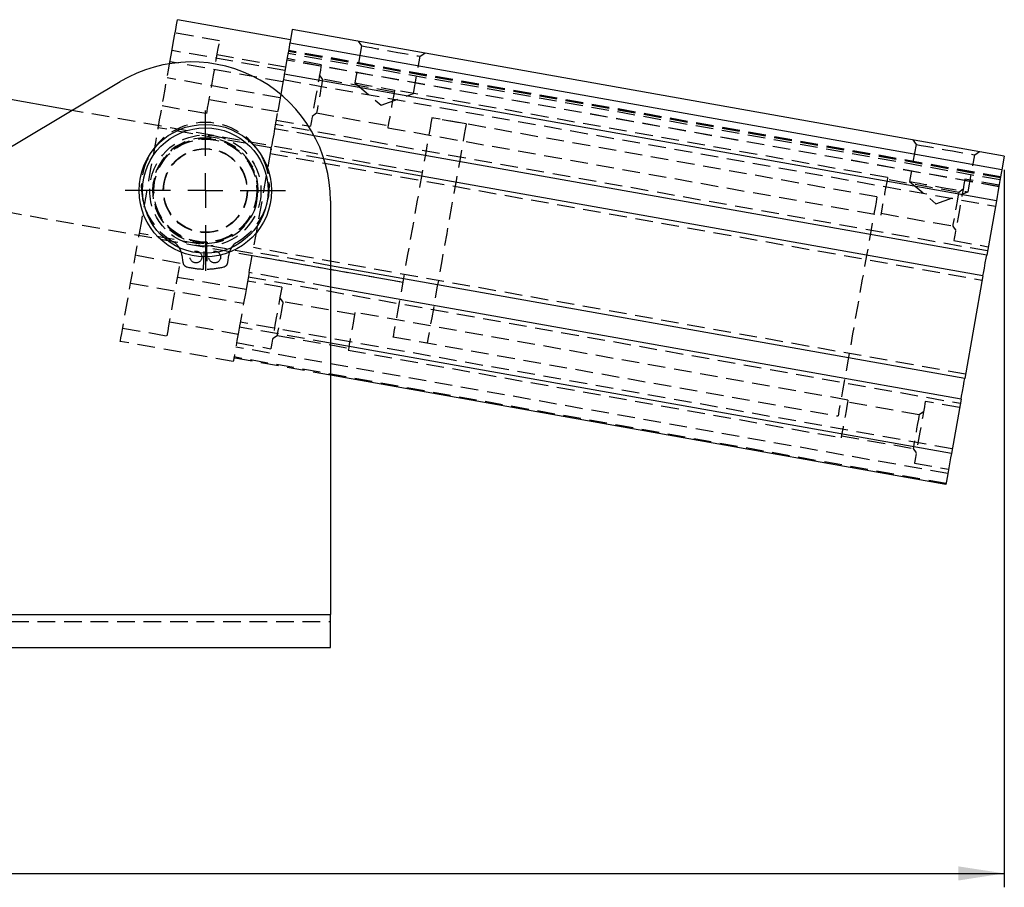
# Model space of a CAD drawing. Extents: x 85 to 782, y 44 to 558.
# Tile 9 of 10: x 301 to 443, y 411 to 536. Entities that reach past the tile are written whole.
import ezdxf

# ---------------------------------------------------------------- set-up
doc = ezdxf.new("R2010")
doc.units = 0
doc.header["$LTSCALE"] = 2
doc.linetypes.add('HIDDEN', pattern=[1.905, 1.27, -0.635])
doc.layers.get('0').update_dxf_attribs({"linetype": 'CONTINUOUS'})
doc.styles.add('SLDTEXTSTYLE0', font='TXT', dxfattribs={"width": 0.75})
doc.dimstyles.new('SLDDIMSTYLE0', dxfattribs={"dimtxt": 7, "dimasz": 6.604, "dimexe": 0, "dimexo": 0.0625, "dimgap": 1.75, "dimtad": 1, "dimdec": 0, "dimrnd": 1e-09, "dimzin": 12, "dimtxsty": 'SLDTEXTSTYLE0', "dimsah": 1, "dimcen": 0.09, "dimazin": 3, "dimtfac": 1, "dimtofl": 0, "dimtmove": 0, "dimatfit": 3, "dimtolj": 1, "dimtzin": 12})
doc.dimstyles.new('SLDDIMSTYLE1', dxfattribs={"dimtxt": 7, "dimasz": 6.604, "dimexe": 0, "dimexo": 0.0625, "dimgap": 1.75, "dimtad": 1, "dimdec": 0, "dimrnd": 1e-09, "dimzin": 12, "dimtxsty": 'SLDTEXTSTYLE0', "dimsah": 1, "dimcen": 0.09, "dimazin": 3, "dimtfac": 1, "dimtdec": 0, "dimtofl": 0, "dimtmove": 0, "dimatfit": 3, "dimtolj": 1, "dimtzin": 12})

# ---------------------------------------------------------------- blocks, each defined once
blk = doc.blocks.new('_D_2')
at = {"color": 179, "linetype": 'CONTINUOUS'}
for p, q in [((443.01, 514.05), (443.01, 410.86)), ((114.64, 488.27), (114.64, 410.86)), ((114.64, 412.86), (443.01, 412.86))]:
    blk.add_line(p, q, dxfattribs=at)
for points in [[(114.64, 412.86), (121.25, 411.84), (121.25, 413.87)], [(443.01, 412.86), (436.41, 413.87), (436.41, 411.84)]]:
    blk.add_solid(points, dxfattribs=at)
at = {"color": 179, "linetype": 'CONTINUOUS', "insert": (262.45, 421.88, 0.1), "char_height": 7, "attachment_point": 1, "style": 'SLDTEXTSTYLE0'}
blk.add_mtext('328', dxfattribs=at)
blk = doc.blocks.new('_D_3')
at = {"color": 179, "linetype": 'CONTINUOUS'}
for p, q in [((254.59, 500.28), (293.64, 500.28)), ((291.64, 500.28), (291.64, 445.35))]:
    blk.add_line(p, q, dxfattribs=at)
for points in [[(291.64, 500.28), (290.62, 493.67), (292.66, 493.67)], [(291.64, 445.35), (292.66, 451.96), (290.62, 451.96)]]:
    blk.add_solid(points, dxfattribs=at)
at = {"color": 179, "linetype": 'CONTINUOUS', "insert": (282.62, 464.32, 0.1), "char_height": 7, "attachment_point": 1, "rotation": 90, "style": 'SLDTEXTSTYLE0'}
blk.add_mtext('55', dxfattribs=at)
blk = doc.blocks.new('SW_CENTERMARKSYMBOL_5')
at = {"color": 0, "linetype": 'CONTINUOUS'}
for p, q in [((0, 5), (0, 11.525)), ((0, 0), (0, 2.5)), ((-5, 0), (-11.525, 0)), ((0, 0), (-2.5, 0)), ((0, 0), (0, -2.5)), ((0, 0), (2.5, 0)), ((5, 0), (11.525, 0)), ((0, -5), (0, -11.525))]:
    blk.add_line(p, q, dxfattribs=at)

msp = doc.modelspace()

# ---------------------------------------------------------------- linework, layer by layer
at = {"color": 7, "linetype": 'CONTINUOUS'}
for p, q in [((340.353117, 532.779454), (324.107811, 535.667363)), ((340.615645, 534.256297), (340.353117, 532.779454)), ((443.010316, 516.053709), (340.615645, 534.256297)), ((340.265602, 532.287172), (340.239436, 532.139971)), ((442.660258, 514.084582), (340.265602, 532.287172)), ((308.924973, 522.623391), (271.67444, 529.245379)), ((203.55807, 459.842279), (315.88015, 526.767514)), ((339.473263, 527.830004), (339.440167, 527.643851)), ((339.505568, 528.011772), (339.473263, 527.830004)), ((441.867918, 509.627414), (339.473263, 527.830004)), ((440.474198, 501.787377), (343.775347, 518.977429)), ((439.945624, 498.813994), (345.172212, 515.66176)), ((443.010316, 516.053709), (442.660258, 514.084582)), ((346.117378, 509.586153), (346.117378, 450.102194)), ((441.867918, 509.627414), (440.474198, 501.787377)), ((437.323749, 484.065224), (346.117378, 500.278884)), ((439.945624, 498.813994), (437.323749, 484.065224)), ((436.795175, 481.091841), (346.117378, 497.211537)), ((435.401455, 473.251804), (346.117378, 489.123741)), ((434.609115, 468.794637), (346.117378, 484.525719)), ((436.795175, 481.091841), (435.401455, 473.251804)), ((201.117377, 450.102194), (346.117378, 450.102194)), ((346.117378, 445.352192), (346.117378, 450.102194)), ((201.117377, 445.352192), (346.117378, 445.352192))]:
    msp.add_line(p, q, dxfattribs=at)
at = {"color": 7, "linetype": 'HIDDEN'}
for p, q in [((330.166176, 532.609801), (323.766507, 533.747463)), ((350.102917, 532.569758), (350.573257, 531.896039)), ((339.565501, 528.348914), (323.320195, 531.236826)), ((442.44881, 512.895101), (340.054155, 531.09769)), ((442.474366, 513.038848), (340.07971, 531.241438)), ((442.475096, 513.042997), (340.08044, 531.245585)), ((350.573257, 531.896039), (349.624798, 526.560686)), ((339.278668, 526.735353), (323.033355, 529.623265)), ((339.653015, 528.841196), (329.807379, 530.591446)), ((442.226306, 511.643476), (339.831651, 529.846064)), ((442.22863, 511.656574), (339.833975, 529.859162)), ((344.794616, 529.196775), (339.871794, 530.071902)), ((442.397729, 512.607736), (340.003059, 530.810325)), ((358.058572, 525.06142), (359.007031, 530.396773)), ((359.007031, 530.396773), (359.680757, 530.867117)), ((338.8654, 524.41066), (322.620094, 527.298569)), ((339.333594, 527.044366), (441.728249, 508.841778)), ((344.97045, 527.092012), (344.532073, 527.719933)), ((355.26751, 525.261517), (344.97045, 527.092012)), ((349.624798, 526.560686), (353.408888, 523.376432)), ((426.20714, 512.946724), (355.318532, 525.548517)), ((328.669712, 524.191781), (338.515356, 522.441531)), ((353.408888, 523.376432), (358.058572, 525.06142)), ((359.300643, 513.668164), (308.924973, 522.623391)), ((321.911246, 523.311085), (328.310915, 522.173424)), ((338.465661, 522.16203), (338.079542, 519.989966)), ((338.296578, 521.210826), (343.2194, 520.335701)), ((343.481928, 521.812548), (344.109848, 522.250912)), ((344.109848, 522.250912), (354.406908, 520.420414)), ((365.623653, 520.669551), (360.700831, 521.544675)), ((424.697504, 510.168056), (360.700831, 521.544675)), ((337.591142, 517.242542), (321.345829, 520.130453)), ((343.775347, 518.977429), (338.079542, 519.989966)), ((440.581844, 502.392883), (338.187188, 520.595473)), ((354.355887, 520.133414), (425.244496, 507.531621)), ((429.85259, 518.392743), (430.322945, 517.71902)), ((337.550968, 517.016583), (334.929094, 502.267814)), ((345.172212, 515.66176), (337.550968, 517.016583)), ((359.300643, 513.668164), (337.640226, 517.518711)), ((430.322945, 517.71902), (429.374472, 512.383669)), ((337.443322, 516.411076), (439.837978, 498.208487)), ((437.808261, 510.884405), (438.75672, 516.219758)), ((438.75672, 516.219758), (439.430431, 516.6901)), ((436.453179, 510.829226), (426.156119, 512.659724)), ((442.26645, 511.869312), (437.343628, 512.744437)), ((429.374472, 512.383669), (433.158562, 509.199415)), ((437.081099, 511.26759), (436.453179, 510.829226)), ((287.918255, 510.106885), (356.500238, 497.915138)), ((433.158562, 509.199415), (437.808261, 510.884405)), ((425.295517, 507.818622), (435.592577, 505.988124)), ((435.592577, 505.988124), (436.03094, 505.360207)), ((334.88892, 502.041855), (318.643622, 504.929765)), ((327.867374, 499.78892), (327.949234, 503.488014)), ((328.285516, 503.488014), (328.367375, 499.78892)), ((437.431395, 484.670732), (335.03674, 502.873321)), ((435.768411, 503.883361), (440.691233, 503.008236)), ((324.477867, 500.611472), (318.078198, 501.749134)), ((324.755281, 501.811746), (324.897297, 500.733043)), ((331.337452, 500.733043), (331.479475, 501.811746)), ((334.839836, 501.765686), (356.500238, 497.915138)), ((346.117378, 500.278884), (334.929094, 502.267814)), ((333.964706, 496.842866), (324.119069, 498.593115)), ((334.40052, 499.294431), (334.014386, 497.122366)), ((334.292874, 498.688924), (436.687529, 480.486334)), ((346.117378, 497.211537), (334.40052, 499.294431)), ((317.36935, 497.761649), (333.614663, 494.873738)), ((339.106307, 497.198447), (334.183485, 498.073571)), ((339.28214, 495.093683), (338.843763, 495.721601)), ((349.5792, 493.263186), (339.28214, 495.093683)), ((420.518831, 480.948393), (349.630222, 493.550186)), ((322.981403, 492.193449), (332.827047, 490.4432)), ((333.0068, 491.454394), (332.974494, 491.272624)), ((333.039895, 491.640546), (333.0068, 491.454394)), ((346.117378, 489.123741), (333.0068, 491.454394)), ((435.523615, 473.938984), (333.128959, 492.141573)), ((316.222936, 491.312755), (322.622605, 490.175093)), ((337.793619, 489.814217), (338.421539, 490.252582)), ((338.421539, 490.252582), (348.718599, 488.422084)), ((355.100036, 490.038627), (360.022858, 489.163502)), ((355.100036, 490.038627), (419.096694, 478.662008)), ((332.126946, 486.504944), (315.88164, 489.392855)), ((434.890002, 470.374697), (332.495347, 488.577287)), ((332.608268, 489.212495), (337.53109, 488.337371)), ((332.240627, 487.144426), (332.21446, 486.997226)), ((434.635371, 468.942321), (332.240716, 487.144911)), ((348.667577, 488.135084), (419.556186, 475.533291)), ((346.117378, 484.525719), (332.21446, 486.997226)), ((430.764869, 478.830895), (420.467809, 480.661393)), ((436.57814, 479.870982), (431.655318, 480.746106)), ((431.392789, 479.26926), (430.764869, 478.830895)), ((419.607207, 475.820293), (429.904267, 473.989793)), ((429.904267, 473.989793), (430.342645, 473.361877)), ((430.080101, 471.88503), (435.002923, 471.009905)), ((201.117377, 450.102194), (346.117378, 450.102194)), ((201.117377, 449.102192), (346.117378, 449.102192))]:
    msp.add_line(p, q, dxfattribs=at)
at = {"color": 7, "linetype": 'CONTINUOUS', "flags": 128}
for points in [[(322.982818, 529.338988), (323.06087, 529.778032), (323.293641, 531.087446), (323.508151, 532.294101), (323.697701, 533.360387), (323.856391, 534.253064), (323.979274, 534.944306), (324.062512, 535.412568), (324.10352, 535.643252), (324.107811, 535.667363)], [(340.353117, 532.779454), (340.348825, 532.75534), (340.307817, 532.524655), (340.265602, 532.287172)], [(340.239436, 532.139971), (340.224579, 532.056394), (340.101689, 531.365151), (339.943007, 530.472475), (339.753449, 529.406193), (339.538947, 528.199534), (339.505568, 528.011772)], [(339.440167, 527.643851), (339.306176, 526.89012), (339.062393, 525.518763), (338.956178, 524.921256)], [(442.660258, 514.084582), (442.570895, 513.581905), (442.478627, 513.062869), (442.383528, 512.52786), (442.285642, 511.977269), (442.185074, 511.411508), (442.081869, 510.830988), (441.97613, 510.236145), (441.867918, 509.627414)], [(439.945624, 498.813994), (440.017864, 499.220352), (440.143004, 499.924337), (440.276817, 500.677033), (440.401957, 501.381018), (440.474198, 501.787377)], [(436.795175, 481.091841), (436.867416, 481.498199), (436.992556, 482.202185), (437.126369, 482.954881), (437.251509, 483.658866), (437.323749, 484.065224)], [(435.401455, 473.251804), (435.293243, 472.643073), (435.187504, 472.048229), (435.084299, 471.467712), (434.983731, 470.901948), (434.885845, 470.351358), (434.790746, 469.816348), (434.698478, 469.297313), (434.609115, 468.794637)]]:
    msp.add_lwpolyline(points, dxfattribs=at)
at = {"color": 7, "linetype": 'HIDDEN', "flags": 128}
for points in [[(328.310915, 522.173424), (328.316354, 522.204013), (328.35947, 522.446579), (328.443699, 522.920369), (328.565091, 523.60323), (328.71797, 524.463232), (328.895189, 525.46016), (329.088472, 526.547405), (329.288766, 527.674119), (329.486713, 528.787627), (329.673052, 529.835856), (329.839081, 530.769798), (329.977028, 531.545776), (330.080442, 532.127513), (330.144488, 532.487805), (330.166176, 532.609801)], [(350.573257, 531.896039), (350.603998, 531.89057), (350.847289, 531.847323), (351.319716, 531.76334), (351.993829, 531.643505), (352.830455, 531.494777), (353.78097, 531.325805), (354.790137, 531.146406)], [(354.790137, 531.146406), (355.799303, 530.967007), (356.749833, 530.798036), (357.586459, 530.649307), (358.260572, 530.529472), (358.732999, 530.445489), (358.97629, 530.402238), (359.007031, 530.396773)], [(321.345829, 520.130453), (321.424343, 520.572101), (321.542852, 521.238764), (321.697668, 522.109662), (321.883969, 523.15765), (322.095946, 524.350057), (322.326981, 525.649718), (322.569885, 527.016125), (322.817087, 528.406675), (322.982818, 529.338988)], [(344.794616, 529.196775), (344.788879, 529.164473), (344.743431, 528.908863), (344.655201, 528.412501), (344.529286, 527.70423), (344.373033, 526.825211), (344.195485, 525.826535), (344.007001, 524.766239), (343.818516, 523.705943), (343.640983, 522.707266), (343.484715, 521.828248), (343.358815, 521.119977), (343.27057, 520.623614), (343.225137, 520.368005), (343.2194, 520.335701)], [(344.97045, 527.092012), (344.968975, 527.083746), (344.934196, 526.888139), (344.856724, 526.452321), (344.744951, 525.823518), (344.610974, 525.069873), (344.469324, 524.273052), (344.335348, 523.519409), (344.223559, 522.890606), (344.146088, 522.454788), (344.111324, 522.25918), (344.109848, 522.250912)], [(349.624798, 526.560686), (349.655539, 526.555221), (349.898815, 526.51197), (350.371257, 526.427987), (351.04537, 526.308152), (351.881996, 526.159423), (352.832511, 525.990452), (353.841678, 525.811053)], [(353.841678, 525.811053), (354.850844, 525.631654), (355.318532, 525.548517)], [(355.318532, 525.548517), (355.306462, 525.480631), (355.254039, 525.185774), (355.164588, 524.682569), (355.046049, 524.015727), (354.908943, 523.244505), (354.765475, 522.437426), (354.628369, 521.666204), (354.509831, 520.999364), (354.420379, 520.496157), (354.367957, 520.201298), (354.355887, 520.133414)], [(338.956178, 524.921256), (338.815198, 524.128213), (338.572294, 522.76181), (338.465661, 522.16203)], [(360.700831, 521.544675), (360.695318, 521.51359), (360.65124, 521.265645), (360.56377, 520.773667), (360.434309, 520.045414), (360.264898, 519.092369), (360.058189, 517.929564), (359.817446, 516.575337), (359.546468, 515.051045), (359.249547, 513.380728), (358.931333, 511.590726), (358.596862, 509.709268), (358.251423, 507.766028), (357.900441, 505.791651), (357.549459, 503.817273), (357.204005, 501.874033), (356.869549, 499.992576), (356.551335, 498.202573), (356.254399, 496.532255), (355.983436, 495.007964), (355.742693, 493.653737), (355.535984, 492.490933), (355.366558, 491.537888), (355.237097, 490.809634), (355.149642, 490.317656), (355.105564, 490.069712), (355.100036, 490.038627)], [(360.700831, 521.544675), (360.695318, 521.51359), (360.65124, 521.265645), (360.56377, 520.773667), (360.434309, 520.045414), (360.264898, 519.092369), (360.058189, 517.929564), (359.817446, 516.575337), (359.546468, 515.051045), (359.249547, 513.380728), (358.931333, 511.590726), (358.596862, 509.709268), (358.251423, 507.766028), (357.900441, 505.791651), (357.549459, 503.817273), (357.204005, 501.874033), (356.869549, 499.992576), (356.551335, 498.202573), (356.254399, 496.532255), (355.983436, 495.007964), (355.742693, 493.653737), (355.535984, 492.490933), (355.366558, 491.537888), (355.237097, 490.809634), (355.149642, 490.317656), (355.105564, 490.069712), (355.100036, 490.038627)], [(318.643622, 504.929765), (318.968259, 506.755945), (319.304116, 508.645241), (319.647521, 510.577002), (319.994726, 512.53011), (320.341923, 514.483218), (320.685335, 516.414977), (321.021192, 518.304272), (321.345829, 520.130453)], [(338.079542, 519.989966), (337.942973, 519.22175), (337.788165, 518.350852), (337.669641, 517.684189), (337.626815, 517.443241)], [(365.623653, 520.669551), (365.618125, 520.638465), (365.574047, 520.390521), (365.486592, 519.898542), (365.357131, 519.170289), (365.18772, 518.217244), (364.980996, 517.054439), (364.740268, 515.700213), (364.46929, 514.175921), (364.172355, 512.505603), (363.854155, 510.715601), (363.519684, 508.834143), (363.174245, 506.890904), (362.823263, 504.916526), (362.472281, 502.942149), (362.126828, 500.998909), (361.792356, 499.117451), (361.474157, 497.327449), (361.177221, 495.657131), (360.906259, 494.132839), (360.665515, 492.778613), (360.458806, 491.615808), (360.28938, 490.662764), (360.159919, 489.93451), (360.072464, 489.442531), (360.028386, 489.194587), (360.022858, 489.163502)], [(337.550968, 517.016583), (337.623209, 517.422941), (337.626815, 517.443241)], [(430.322945, 517.71902), (430.353687, 517.713555), (430.596963, 517.670306), (431.069389, 517.586323), (431.743518, 517.466486), (432.580144, 517.31776), (433.530659, 517.148788), (434.539825, 516.969389)], [(434.539825, 516.969389), (435.548991, 516.78999), (436.499507, 516.621019), (437.336132, 516.472292), (438.010261, 516.352455), (438.482687, 516.268472), (438.725964, 516.225223), (438.75672, 516.219758)], [(426.20714, 512.946724), (426.19507, 512.87884), (426.142648, 512.583981), (426.053196, 512.080775), (425.934658, 511.413935), (425.797552, 510.642712), (425.654084, 509.835633), (425.516978, 509.064411), (425.398439, 508.397571), (425.308988, 507.894365), (425.256566, 507.599506), (425.244496, 507.531621)], [(437.343628, 512.744437), (437.337891, 512.712133), (437.292457, 512.456524), (437.204212, 511.960161), (437.078297, 511.251888), (436.922044, 510.372872), (436.744511, 509.374197), (436.556027, 508.313899), (436.367527, 507.253601), (436.189995, 506.254925), (436.033741, 505.375909), (435.907826, 504.667638), (435.819596, 504.171274), (435.774148, 503.915665), (435.768411, 503.883361)], [(429.374472, 512.383669), (429.405228, 512.378204), (429.648504, 512.334955), (430.12093, 512.250972), (430.795059, 512.131135), (431.631685, 511.982408), (432.5822, 511.813435), (433.591366, 511.634038)], [(433.591366, 511.634038), (434.600532, 511.454639), (435.551048, 511.285665), (436.387673, 511.136939), (437.061802, 511.017102), (437.534228, 510.933119), (437.777505, 510.88987), (437.808261, 510.884405)], [(424.697504, 510.168056), (424.691975, 510.136972), (424.647898, 509.889028), (424.560443, 509.397049), (424.430982, 508.668794), (424.261555, 507.71575), (424.054846, 506.552946), (423.814103, 505.19872), (423.543126, 503.674428), (423.246205, 502.004109), (422.927991, 500.214107), (422.593534, 498.33265), (422.248081, 496.38941), (421.897099, 494.415032), (421.546117, 492.440655), (421.200663, 490.497415), (420.866207, 488.615957), (420.547992, 486.825955), (420.251072, 485.155637), (419.980094, 483.631345), (419.739351, 482.277119), (419.532642, 481.114314), (419.363216, 480.16127), (419.233755, 479.433016), (419.1463, 478.941037), (419.102222, 478.693093), (419.096694, 478.662008)], [(436.453179, 510.829226), (436.451704, 510.820958), (436.416939, 510.62535), (436.339468, 510.189532), (436.22768, 509.560729), (436.093703, 508.807084), (435.952053, 508.010265), (435.818076, 507.25662), (435.706303, 506.627818), (435.628817, 506.191999), (435.594052, 505.996391), (435.592577, 505.988124)], [(315.88164, 489.392855), (315.904685, 489.522483), (315.973059, 489.9071), (316.084504, 490.534048), (316.235371, 491.382688), (316.420675, 492.42509), (316.634327, 493.626941), (316.869289, 494.948683), (317.117833, 496.34681), (317.371778, 497.775303), (317.622759, 499.187144), (317.862518, 500.535861), (318.083167, 501.77706), (318.277434, 502.869889), (318.43894, 503.778376), (318.562351, 504.472619), (318.643622, 504.929765)], [(334.40052, 499.294431), (334.472761, 499.700789), (334.597901, 500.404774), (334.731713, 501.15747), (334.856853, 501.861456), (334.929094, 502.267814)], [(322.622605, 490.175093), (322.628044, 490.205682), (322.67116, 490.448249), (322.755389, 490.922039), (322.876782, 491.6049), (323.02966, 492.464902), (323.206887, 493.461831), (323.400162, 494.549073), (323.600456, 495.675789), (323.798403, 496.789296), (323.984742, 497.837526), (324.150771, 498.771466), (324.288719, 499.547447), (324.392133, 500.129183), (324.456178, 500.489473), (324.477867, 500.611472), (324.477867, 500.611472)], [(334.014386, 497.122366), (333.868072, 496.299233), (333.617077, 494.887392), (333.363146, 493.458899), (333.114595, 492.060772), (333.039895, 491.640546)], [(339.106307, 497.198447), (339.10057, 497.166143), (339.055121, 496.910534), (338.966891, 496.41417), (338.840977, 495.705899), (338.684723, 494.826883), (338.507191, 493.828206), (338.318691, 492.767909), (338.130206, 491.707612), (337.952674, 490.708935), (337.796405, 489.829919), (337.670505, 489.121647), (337.582261, 488.625284), (337.536827, 488.369674), (337.53109, 488.337371)], [(339.28214, 495.093683), (339.280665, 495.085416), (339.245886, 494.889809), (339.168415, 494.45399), (339.056641, 493.825188), (338.922665, 493.071542), (338.781014, 492.274723), (338.647038, 491.521078), (338.53525, 490.892276), (338.457778, 490.456457), (338.423014, 490.26085), (338.421539, 490.252582)], [(349.630222, 493.550186), (349.618152, 493.482302), (349.56573, 493.187443), (349.476278, 492.684237), (349.357739, 492.017397), (349.220634, 491.246174), (349.077165, 490.439095), (348.94006, 489.667873), (348.821521, 489.001033), (348.732069, 488.497827), (348.679647, 488.202968), (348.667577, 488.135084)], [(332.974494, 491.272624), (332.879633, 490.73903), (332.66598, 489.537179), (332.480669, 488.494778), (332.32981, 487.646137), (332.240627, 487.144426)], [(332.21446, 486.997226), (332.149983, 486.634572), (332.126946, 486.504944)], [(420.518831, 480.948393), (420.506761, 480.880509), (420.454338, 480.58565), (420.364887, 480.082445), (420.246348, 479.415605), (420.109242, 478.644382), (419.965774, 477.837303), (419.828669, 477.06608), (419.71013, 476.39924), (419.620678, 475.896035), (419.568256, 475.601175), (419.556186, 475.533291)], [(431.655318, 480.746106), (431.649581, 480.713803), (431.604147, 480.458193), (431.515903, 479.96183), (431.390003, 479.253558), (431.233734, 478.374543), (431.056202, 477.375866), (430.867717, 476.315568), (430.679217, 475.25527), (430.501685, 474.256595), (430.345431, 473.377579), (430.219516, 472.669308), (430.131287, 472.172943), (430.085838, 471.917334), (430.080101, 471.88503)], [(430.764869, 478.830895), (430.763394, 478.822628), (430.72863, 478.62702), (430.651158, 478.191201), (430.53937, 477.5624), (430.405394, 476.808754), (430.263743, 476.011935), (430.129767, 475.25829), (430.017993, 474.629487), (429.940522, 474.193669), (429.905743, 473.998061), (429.904267, 473.989793)]]:
    msp.add_lwpolyline(points, dxfattribs=at)
at = {"color": 7, "linetype": 'CONTINUOUS'}
for radius in [9.525, 9.025]:
    msp.add_circle((328.117377, 511.086154), radius, dxfattribs=at)
at = {"color": 7, "linetype": 'HIDDEN'}
for centre, radius in [((328.117377, 511.086154), 8), ((328.117377, 511.086154), 7.5), ((328.117377, 511.086154), 7.4), ((328.117377, 511.086154), 6.05), ((328.117377, 511.086154), 6), ((326.767377, 501.53105), 0.85), ((329.467377, 501.53105), 0.85)]:
    msp.add_circle(centre, radius, dxfattribs=at)
at = {"color": 7, "linetype": 'CONTINUOUS'}
msp.add_arc((326.117377, 509.586153), 20, 0, 120.78789413, dxfattribs=at)
at = {"color": 7, "linetype": 'HIDDEN'}
for centre, radius, start, end in [((328.117377, 511.677667), 9.208487, 300.19653412, 239.80346588), ((328.117377, 511.086154), 7.6, 271.26770917, 268.73229083), ((322.178671, 501.472529), 2.598844, 7.5, 59.80346588), ((334.056083, 501.472529), 2.598844, 120.19653412, 172.5), ((325.64088, 500.830938), 0.75, 187.5, 256.42375773), ((328.117377, 511.086154), 11.3, 256.42375773, 268.73229083), ((328.117377, 511.086154), 11.3, 271.26770917, 283.57624227), ((330.593874, 500.830938), 0.75, 283.57624227, 352.5)]:
    msp.add_arc(centre, radius, start, end, dxfattribs=at)

# ---------------------------------------------------------------- block references
at = {"color": 179, "linetype": 'CONTINUOUS'}
msp.add_blockref('SW_CENTERMARKSYMBOL_5', (328.117377, 511.086154), dxfattribs=at)

# ---------------------------------------------------------------- dimensions: what is measured, and where the dimension line sits
dim = msp.add_linear_dim(base=(443.010309, 412.858924), p1=(114.643497, 490.268793), p2=(443.010309, 516.053709), dimstyle='SLDDIMSTYLE0', dxfattribs=at)
dim.commit()
dim.dimension.update_dxf_attribs({"geometry": '_D_2', "text_midpoint": (273.053055, 412.858924), "dimtype": 160})
dim = msp.add_linear_dim(base=(291.6408, 445.352193), p1=(252.586127, 500.277357), p2=(346.117377, 445.352193), angle=90, dimstyle='SLDDIMSTYLE1', dxfattribs=at)
dim.commit()
dim.dimension.update_dxf_attribs({"geometry": '_D_3', "text_midpoint": (291.6408, 472.337823), "dimtype": 160})

doc.saveas('drawing.dxf')
